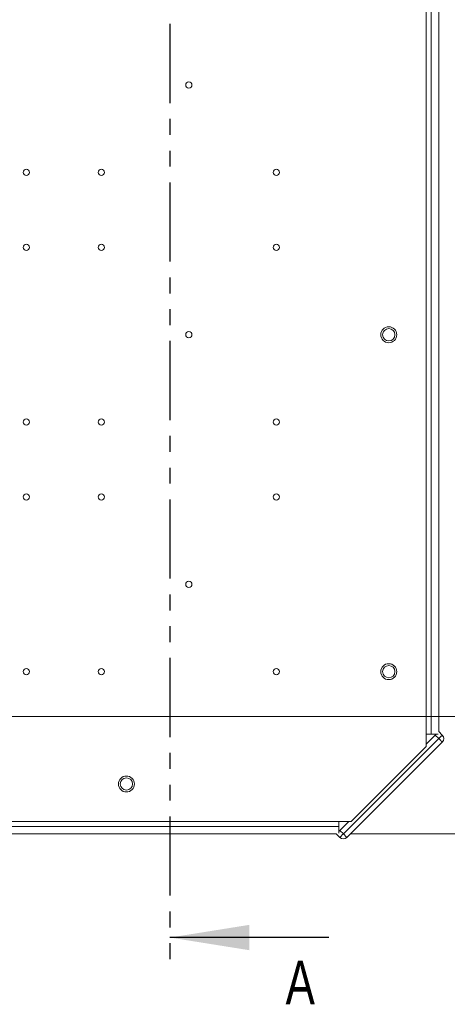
# Model space of a CAD drawing. Header units: millimetres. Extents: x 0 to 420, y 0 to 297.
# Tile 79 of 86: x 226 to 260, y 158 to 237. Entities that reach past the tile are written whole.
import ezdxf

# ---------------------------------------------------------------- set-up
doc = ezdxf.new("R2010")
doc.units = ezdxf.units.MM
doc.linetypes.add('PHANTOM', pattern=[12.7, 6.35, -1.27, 1.27, -1.27, 1.27, -1.27])
doc.styles.add('SLDTEXTSTYLE0', font='TXT', dxfattribs={"width": 0.75})
doc.dimstyles.new('SLDDIMSTYLE0', dxfattribs={"dimtxt": 3.5, "dimasz": 3.302, "dimexe": 0, "dimexo": 0.0625, "dimgap": 0.875, "dimtad": 1, "dimlfac": 5, "dimrnd": 1e-09, "dimzin": 12, "dimdsep": 46, "dimtxsty": 'SLDTEXTSTYLE0', "dimsah": 1, "dimcen": 0.09, "dimadec": 0, "dimazin": 3, "dimtfac": 1, "dimtofl": 0, "dimtmove": 0, "dimatfit": 3, "dimfxl": 1, "dimfrac": 2, "dimtolj": 1, "dimtzin": 12, "dimarcsym": 0})

# ---------------------------------------------------------------- blocks, each defined once
blk = doc.blocks.new('_D_4')
at = {"color": 7, "linetype": 'Continuous', "lineweight": 0}
for p, q in [((192.213, 181.208), (294.681, 181.208)), ((293.681, 171.808), (293.681, 181.208)), ((252.115, 171.808), (294.681, 171.808))]:
    blk.add_line(p, q, dxfattribs=at)
for points in [[(293.681, 181.208), (293.173, 177.906), (294.189, 177.906)], [(293.681, 171.808), (294.189, 175.11), (293.173, 175.11)]]:
    blk.add_solid(points, dxfattribs=at)
at = {"color": 7, "linetype": 'Continuous', "lineweight": 0, "insert": (289.17, 173.922), "char_height": 3.5, "attachment_point": 1, "rotation": 90, "style": 'SLDTEXTSTYLE0'}
blk.add_mtext('47', dxfattribs=at)
blk = doc.blocks.new('_D_5')
at = {"color": 7, "linetype": 'Continuous', "lineweight": 0}
for p, q in [((192.213, 242.408), (294.681, 242.408)), ((293.681, 181.208), (293.681, 242.408)), ((192.213, 181.208), (294.681, 181.208))]:
    blk.add_line(p, q, dxfattribs=at)
for points in [[(293.681, 242.408), (293.173, 239.106), (294.189, 239.106)], [(293.681, 181.208), (294.189, 184.51), (293.173, 184.51)]]:
    blk.add_solid(points, dxfattribs=at)
at = {"color": 7, "linetype": 'Continuous', "lineweight": 0, "insert": (289.17, 207.929), "char_height": 3.5, "attachment_point": 1, "rotation": 90, "style": 'SLDTEXTSTYLE0'}
blk.add_mtext('306', dxfattribs=at)

msp = doc.modelspace()

# ---------------------------------------------------------------- linework, layer by layer
at = {"color": 7, "linetype": 'PHANTOM', "lineweight": 30}
msp.add_line((237.6052, 262.1118), (237.6052, 161.5052), dxfattribs=at)
at = {"color": 7, "linetype": 'Continuous', "lineweight": 15}
for p, q in [((258.1146, 178.8085), (258.1146, 244.8085)), ((258.5146, 243.8085), (258.5146, 179.8085)), ((259.1146, 243.6245), (259.1146, 179.9924)), ((259.1156, 180.0094), (259.1146, 180.0085)), ((259.3984, 179.7266), (259.1156, 180.0094)), ((251.4788, 171.807), (259.1156, 179.4438)), ((251.7617, 171.5242), (259.3984, 179.1609)), ((258.9146, 179.8085), (258.1146, 179.0085)), ((258.1146, 179.8085), (258.9146, 179.8085)), ((258.1146, 179.8085), (258.5146, 179.8085)), ((258.8328, 179.7266), (259.1156, 179.4438)), ((258.9146, 179.8085), (259.0684, 179.8085)), ((252.1146, 172.8085), (258.1146, 178.8085)), ((126.1146, 172.8085), (252.1146, 172.8085)), ((251.9146, 172.8085), (251.1146, 172.0085)), ((251.1146, 172.0085), (251.1146, 172.8085)), ((251.1146, 172.8085), (251.1146, 172.4085)), ((251.1146, 172.4085), (127.1146, 172.4085)), ((251.1146, 172.0085), (251.1146, 171.855)), ((251.4788, 171.807), (251.196, 172.0898)), ((250.9297, 171.8085), (127.2986, 171.8085)), ((250.9146, 171.8085), (250.9132, 171.807)), ((251.196, 171.5242), (250.9132, 171.807))]:
    msp.add_line(p, q, dxfattribs=at)
at = {"color": 7, "linetype": 'Continuous', "lineweight": 30}
msp.add_line((250.3052, 163.5052), (237.6052, 163.5052), dxfattribs=at)
at = {"color": 7, "linetype": 'Continuous', "lineweight": 15, "flags": 128}
for points in [[(259.1156, 179.4438), (259.1708, 179.4989), (259.2238, 179.552), (259.2727, 179.6009), (259.3156, 179.6438), (259.3508, 179.6789), (259.3769, 179.7051), (259.393, 179.7212), (259.3984, 179.7266)], [(259.1156, 179.4438), (259.1708, 179.3886), (259.2238, 179.3355), (259.2727, 179.2866), (259.3156, 179.2438), (259.3508, 179.2086), (259.3769, 179.1824), (259.393, 179.1663), (259.3984, 179.1609)], [(251.196, 171.5242), (251.2014, 171.5296), (251.2175, 171.5457), (251.2437, 171.5718), (251.2788, 171.607), (251.3217, 171.6499), (251.3706, 171.6988), (251.4237, 171.7518), (251.4788, 171.807)], [(251.7617, 171.5242), (251.7563, 171.5296), (251.7402, 171.5457), (251.714, 171.5718), (251.6788, 171.607), (251.636, 171.6499), (251.5871, 171.6988), (251.534, 171.7518), (251.4788, 171.807)]]:
    msp.add_lwpolyline(points, dxfattribs=at)
at = {"color": 7, "linetype": 'Continuous', "lineweight": 15}
for centre, radius in [((239.1146, 231.8085), 0.25), ((226.1146, 224.8085), 0.25), ((232.1146, 224.8085), 0.25), ((246.1146, 224.8085), 0.25), ((226.1146, 218.8085), 0.25), ((232.1146, 218.8085), 0.25), ((246.1146, 218.8085), 0.25), ((255.1146, 211.8085), 0.64), ((255.1146, 211.8085), 0.4917), ((239.1146, 211.8085), 0.25), ((226.1146, 204.8085), 0.25), ((232.1146, 204.8085), 0.25), ((246.1146, 204.8085), 0.25), ((226.1146, 198.8085), 0.25), ((232.1146, 198.8085), 0.25), ((246.1146, 198.8085), 0.25), ((239.1146, 191.8085), 0.25), ((255.1146, 184.8085), 0.64), ((226.1146, 184.8085), 0.25), ((232.1146, 184.8085), 0.25), ((246.1146, 184.8085), 0.25), ((255.1146, 184.8085), 0.4917), ((234.1146, 175.8085), 0.64), ((234.1146, 175.8085), 0.4917)]:
    msp.add_circle(centre, radius, dxfattribs=at)
for centre, start, end in [((259.1156, 179.4438), 315, 45), ((251.4788, 171.807), 225, 315)]:
    msp.add_arc(centre, 0.4, start, end, dxfattribs=at)
at = {"color": 7, "linetype": 'Continuous', "lineweight": 30}
msp.add_solid([(237.6052, 163.5052), (243.9552, 162.4892), (243.9552, 164.5212)], dxfattribs=at)

# ---------------------------------------------------------------- texts
at = {"color": 7, "linetype": 'Continuous', "insert": (246.8571, 161.6552), "char_height": 3.5, "attachment_point": 1, "style": 'SLDTEXTSTYLE0'}
msp.add_mtext('A', dxfattribs=at)

# ---------------------------------------------------------------- dimensions: what is measured, and where the dimension line sits
at = {"color": 7, "linetype": 'Continuous', "lineweight": 0}
for base, p1, p2, picture, middle in [((293.6813, 242.4085), (191.2126, 181.2085), (191.2126, 242.4085), '_D_5', (293.6813, 211.8085)), ((293.6813, 181.2085), (251.1146, 171.8085), (191.2126, 181.2085), '_D_4', (293.6813, 176.5085))]:
    dim = msp.add_linear_dim(base=base, p1=p1, p2=p2, angle=90, dimstyle='SLDDIMSTYLE0', dxfattribs=at)
    dim.commit()
    dim.dimension.update_dxf_attribs({"geometry": picture, "text_midpoint": middle, "dimtype": 160})

doc.saveas('drawing.dxf')
